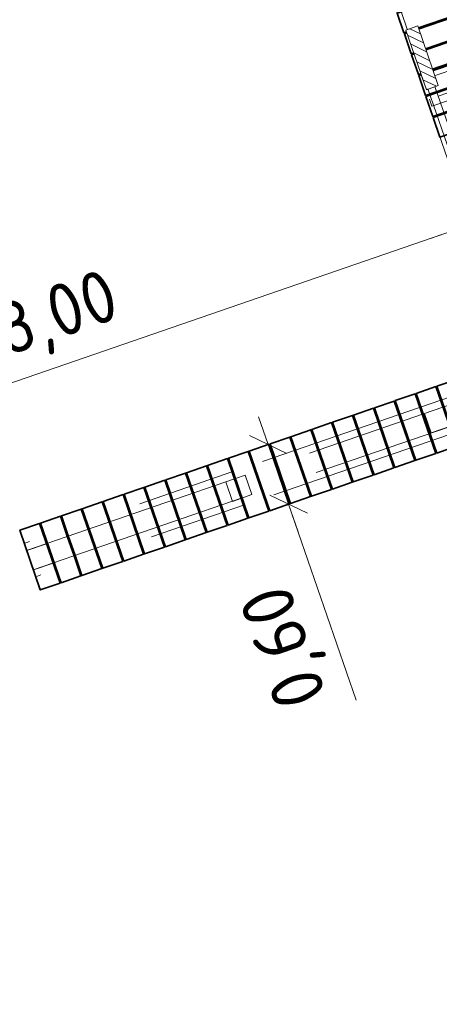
# Model space of a CAD drawing. Header units: metres. Extents: x 264779 to 275389, y 575281 to 580396.
# Tile 65 of 174: x 265268.37 to 265272.37, y 577013.52 to 577022.89. Entities that reach past the tile are written whole.
import ezdxf

# ---------------------------------------------------------------- set-up
doc = ezdxf.new("R2010")
doc.units = ezdxf.units.M
doc.set_wipeout_variables(frame=1)
doc.linetypes.add('HIDDEN', pattern=[9.524999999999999, 6.35, -3.175])
for name, color, linetype, lineweight in [('N-WA-RI-DETAIL1-G', 1, 'HIDDEN', 18), ('N-WE-IE-MEUBILAIR_WATERWEGMEUBILAIR_KIKKER-S', 11, 'Continuous', 18), ('N-XX-AL-TOPOGRAFIE-G', 7, 'Continuous', 35), ('X-XX-AL-AANPIJLING-T25', 7, 'Continuous', 25)]:
    doc.layers.add(name, color=color, linetype=linetype, lineweight=lineweight)
doc.layers.add('X-XX-AL-HULPLAAG-G', color=6, linetype='Continuous', lineweight=18, plot=False)
doc.styles.add('NLCS-ISO-ANNOTATIVE-T25', font='NLCS-ISO.ttf', dxfattribs={"height": 2.5})
doc.dimstyles.new('NLCS-ANNOTATIVE-T25-SCHRAP', dxfattribs={"dimtxt": 2.5, "dimasz": 1.4, "dimexe": 2, "dimexo": 2, "dimgap": 0.7, "dimtad": 1, "dimzin": 0, "dimtxsty": 'NLCS-ISO-ANNOTATIVE-T25', "dimblk": 'OBLIQUE', "dimcen": 2.5, "dimdle": 2, "dimclrd": 256, "dimclre": 256, "dimclrt": 256, "dimadec": 1, "dimazin": 0, "dimtfac": 1, "dimtofl": 0, "dimtmove": 1, "dimatfit": 0, "dimldrblk": 'OBLIQUE', "dimfxl": 2, "dimfxlon": 1, "dimtfillclr": 256, "dimtolj": 1, "dimtzin": 0, "dimlwd": 18, "dimlwe": 18, "dimarcsym": 0})

# ---------------------------------------------------------------- blocks, each defined once
blk = doc.blocks.new('_Oblique')
at = {"color": 0, "linetype": 'ByBlock', "lineweight": -2}
blk.add_line((-0.5, -0.5), (0.5, 0.5), dxfattribs=at)
blk = doc.blocks.new('*D28')
at = {"layer": 'Defpoints', "color": 0, "transparency": 16777216}
for p in [(265272.6604552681, 577020.9390503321), (265273.2966179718, 577019.0957389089), (265265.669067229, 577016.6748982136)]:
    blk.add_point(p, dxfattribs=at)
at = {"layer": 'X-XX-AL-AANPIJLING-T25', "lineweight": 18, "transparency": 16777216}
for p, q in [((265272.7909501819, 577020.5609351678), (265272.5299603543, 577021.3171654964)), ((265264.7200368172, 577018.1986571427), (265273.0385704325, 577021.0695452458)), ((265265.2286468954, 577017.9510368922), (265264.9676570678, 577018.7072672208))]:
    blk.add_line(p, q, dxfattribs=at)
at = {"layer": 'X-XX-AL-AANPIJLING-T25', "lineweight": 18, "transparency": 16777216, "xscale": 0.28, "yscale": 0.28, "zscale": 0.28}
for p, rotation in [((265272.6604552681, 577020.9390503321), 19.04055234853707), ((265265.0981519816, 577018.3291520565), 199.0405523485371)]:
    blk.add_blockref('_Oblique', p, dxfattribs=dict(at, rotation=rotation))
at = {"layer": 'X-XX-AL-AANPIJLING-T25', "transparency": 16777216, "insert": (265268.7357592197, 577020.050027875), "char_height": 0.5, "attachment_point": 5, "rotation": 19.04055234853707, "style": 'NLCS-ISO-ANNOTATIVE-T25', "bg_fill": 3, "box_fill_scale": 1.1, "bg_fill_color": 256, "bg_fill_true_color": 13158600, "bg_fill_transparency": 0}
blk.add_mtext('\\A1;8,00', dxfattribs=at)
blk = doc.blocks.new('*D29')
at = {"layer": 'Defpoints', "color": 0, "transparency": 16777216}
for p in [(265274.0783870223, 577021.4284065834), (265274.0783871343, 577021.4284062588), (265273.2966179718, 577019.0957389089)]:
    blk.add_point(p, dxfattribs=at)
at = {"layer": 'X-XX-AL-AANPIJLING-T25', "lineweight": 18, "transparency": 16777216}
for p, q in [((265272.2823401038, 577020.8085554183), (265274.4565022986, 577021.5589011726)), ((265274.0783871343, 577021.4284062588), (265274.2088820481, 577021.0502910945)), ((265272.7909501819, 577020.5609351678), (265272.5299603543, 577021.3171654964))]:
    blk.add_line(p, q, dxfattribs=at)
at = {"layer": 'X-XX-AL-AANPIJLING-T25', "lineweight": 18, "transparency": 16777216, "xscale": 0.28, "yscale": 0.28, "zscale": 0.28}
for p, rotation in [((265274.0783871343, 577021.4284062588), 19.04055234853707), ((265272.6604552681, 577020.9390503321), 199.0405523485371)]:
    blk.add_blockref('_Oblique', p, dxfattribs=dict(at, rotation=rotation))
at = {"layer": 'X-XX-AL-AANPIJLING-T25', "transparency": 16777216, "insert": (265273.2258767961, 577021.5996549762), "char_height": 0.5, "attachment_point": 5, "rotation": 19.04055234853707, "style": 'NLCS-ISO-ANNOTATIVE-T25', "bg_fill": 3, "box_fill_scale": 1.1, "bg_fill_color": 256, "bg_fill_true_color": 13158600, "bg_fill_transparency": 0}
blk.add_mtext('\\A1;1,50', dxfattribs=at)
blk = doc.blocks.new('*D59')
at = {"layer": 'Defpoints', "color": 0, "transparency": 16777216}
for p in [(265270.9754203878, 577018.9293756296), (265270.9333981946, 577018.2801456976), (265271.1711627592, 577018.3622028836)]:
    blk.add_point(p, dxfattribs=at)
at = {"layer": 'X-XX-AL-AANPIJLING-T25', "lineweight": 18, "transparency": 16777216}
for p, q in [((265270.737655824, 577018.8473184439), (265270.6463093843, 577019.111999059)), ((265270.737655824, 577018.8473184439), (265270.3595406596, 577018.7168235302)), ((265270.737655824, 577018.8473184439), (265270.9333981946, 577018.2801456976)), ((265270.9333981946, 577018.2801456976), (265270.5552830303, 577018.1496507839)), ((265270.9333981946, 577018.2801456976), (265271.0247446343, 577018.0154650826)), ((265271.5773166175, 577016.4143617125), (265270.9333981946, 577018.2801456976))]:
    blk.add_line(p, q, dxfattribs=at)
at = {"layer": 'X-XX-AL-AANPIJLING-T25', "lineweight": 18, "transparency": 16777216, "xscale": 0.28, "yscale": 0.28, "zscale": 0.28}
for p, rotation in [((265270.737655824, 577018.8473184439), 289.0405523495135), ((265270.9333981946, 577018.2801456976), 109.0405523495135)]:
    blk.add_blockref('_Oblique', p, dxfattribs=dict(at, rotation=rotation))
at = {"layer": 'X-XX-AL-AANPIJLING-T25', "transparency": 16777216, "insert": (265270.9322082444, 577016.9348820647), "char_height": 0.5, "attachment_point": 5, "rotation": 109.04055234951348, "style": 'NLCS-ISO-ANNOTATIVE-T25', "bg_fill": 3, "box_fill_scale": 1.1, "bg_fill_color": 256, "bg_fill_true_color": 13158600, "bg_fill_transparency": 0}
blk.add_mtext('\\A1;0,60', dxfattribs=at)
blk = doc.blocks.new('Kikker')
blk.add_wipeout([(-2.5579538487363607e-10, 0.6000000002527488), (-2.220446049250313e-16, 2.220446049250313e-16), (2.9999999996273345, -1.6689227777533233e-10), (2.9999999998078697, 0.6000000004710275)])
at = {"layer": 'N-WE-IE-MEUBILAIR_WATERWEGMEUBILAIR_KIKKER-S'}
h = blk.add_hatch(dxfattribs=at)
h.set_pattern_fill('ANSI31', color=256, scale=0.09999999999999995, angle=-138.5508714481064)
h.set_pattern_definition([(225.0000000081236, (1.685447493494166, 2.088492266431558), (0.22450640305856, -0.2245064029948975), [])])
h.paths.add_polyline_path([(2.999999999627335, -1.668922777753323e-10), (0, 0), (-5.954916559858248e-10, 0.5999999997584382), (2.999999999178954, 0.6000000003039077)])
blk.add_lwpolyline([(2.999999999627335, -1.668922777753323e-10), (0, 0), (-2.557953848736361e-10, 0.6000000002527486), (2.999999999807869, 0.6000000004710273)], close=True, dxfattribs=at)

msp = doc.modelspace()

# ---------------------------------------------------------------- linework, layer by layer
at = {"layer": 'N-WA-RI-DETAIL1-G', "ltscale": 0.35, "flags": 128}
for points in [[(265271.2228171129, 577025.433490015), (265272.3238419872, 577022.2537397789), (265272.2576909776, 577022.2308477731), (265271.1566661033, 577025.4105980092)], [(265272.2094518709, 577022.316981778), (265272.1865598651, 577022.3831327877), (265273.5095800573, 577022.8409729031), (265273.5324720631, 577022.7748218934)], [(265272.2731156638, 577022.1330125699), (265272.2960076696, 577022.0668615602), (265273.6190278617, 577022.5247016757), (265273.5961358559, 577022.5908526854)], [(265272.2920338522, 577022.3459053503), (265272.4763649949, 577022.4095216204), (265272.539981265, 577022.2251904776), (265272.3556501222, 577022.1615742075)], [(265272.3238419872, 577022.2537397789), (265273.6319566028, 577018.4736820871), (265273.5658055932, 577018.4507900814), (265272.2576909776, 577022.2308477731)], [(265273.2318954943, 577019.48822332), (265270.4263503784, 577018.5232392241), (265270.4035137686, 577018.5894093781), (265273.2090588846, 577019.5543934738)], [(265273.2955117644, 577019.3038921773), (265270.4899666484, 577018.3389080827), (265270.5128032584, 577018.2727379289), (265273.3183483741, 577019.2377220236)], [(265272.2254381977, 577019.1419390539), (265272.4097693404, 577019.205555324), (265272.4733856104, 577019.0212241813), (265272.2890544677, 577018.9576079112)], [(265270.4263503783, 577018.5232392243), (265268.4405332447, 577017.8402054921), (265268.4176966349, 577017.906375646), (265270.4035137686, 577018.5894093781)], [(265270.334184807, 577018.4914310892), (265270.5185159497, 577018.5550473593), (265270.5821322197, 577018.3707162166), (265270.397801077, 577018.3070999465)], [(265270.4899666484, 577018.3389080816), (265268.5041495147, 577017.6558743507), (265268.5269861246, 577017.5897041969), (265270.5128032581, 577018.272737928)], [(265268.4436089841, 577017.8389565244), (265268.6279401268, 577017.9025727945), (265268.6915563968, 577017.7182416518), (265268.5072252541, 577017.6546253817)]]:
    msp.add_lwpolyline(points, close=True, dxfattribs=at)
at = {"layer": 'N-XX-AL-TOPOGRAFIE-G', "flags": 128}
for points in [[(265271.9655698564, 577022.9525135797), (265272.0308173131, 577022.7634559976), (265273.4487491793, 577023.2528119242), (265273.3835017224, 577023.4418695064)], [(265272.0340796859, 577022.7540031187), (265272.0993271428, 577022.5649455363), (265273.5172590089, 577023.0543014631), (265273.4520115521, 577023.2433590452)], [(265272.1025895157, 577022.5554926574), (265272.1678369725, 577022.3664350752), (265273.5857688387, 577022.8557910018), (265273.5205213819, 577023.0448485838)], [(265272.1710993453, 577022.356982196), (265272.2363468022, 577022.1679246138), (265273.6542786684, 577022.6572805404), (265273.5890312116, 577022.8463381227)], [(265272.2396091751, 577022.1584717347), (265272.3048566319, 577021.9694141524), (265273.7227884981, 577022.4587700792), (265273.6575410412, 577022.6478276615)], [(265272.3081190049, 577021.9599612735), (265272.3733664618, 577021.7709036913), (265273.791298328, 577022.2602596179), (265273.7260508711, 577022.4493172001)], [(265272.3446575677, 577019.4018862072), (265272.53371515, 577019.4671336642), (265272.7294575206, 577018.8999609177), (265272.5403999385, 577018.834713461)], [(265271.9476366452, 577019.2648665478), (265272.1366942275, 577019.3301140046), (265272.332436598, 577018.7629412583), (265272.143379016, 577018.6976938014)], [(265272.1461471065, 577019.3333763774), (265272.3352046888, 577019.3986238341), (265272.5309470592, 577018.831451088), (265272.3418894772, 577018.7662036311)], [(265271.7491261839, 577019.196356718), (265271.9381837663, 577019.2616041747), (265272.1339261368, 577018.6944314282), (265271.9448685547, 577018.6291839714)], [(265271.3521052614, 577019.0593370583), (265271.5411628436, 577019.1245845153), (265271.7369052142, 577018.5574117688), (265271.547847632, 577018.4921643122)], [(265271.5506157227, 577019.1278468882), (265271.7396733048, 577019.193094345), (265271.9354156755, 577018.6259215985), (265271.7463580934, 577018.5606741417)], [(265271.1535948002, 577018.9908272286), (265271.3426523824, 577019.0560746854), (265271.5383947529, 577018.488901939), (265271.3493371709, 577018.4236544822)], [(265270.9550843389, 577018.9223173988), (265271.1441419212, 577018.9875648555), (265271.3398842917, 577018.4203921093), (265271.1508267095, 577018.3551446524)], [(265270.5580634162, 577018.7852977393), (265270.7471209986, 577018.8505451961), (265270.9428633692, 577018.2833724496), (265270.753805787, 577018.2181249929)], [(265270.7565738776, 577018.8538075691), (265270.9456314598, 577018.9190550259), (265271.1413738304, 577018.3518822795), (265270.9523162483, 577018.2866348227)], [(265270.3595529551, 577018.7167879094), (265270.5486105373, 577018.7820353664), (265270.7443529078, 577018.2148626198), (265270.5552953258, 577018.1496151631)], [(265270.1610424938, 577018.6482780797), (265270.3501000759, 577018.7135255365), (265270.5458424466, 577018.1463527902), (265270.3567848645, 577018.0811053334)], [(265269.7640215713, 577018.5112584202), (265269.9530791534, 577018.5765058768), (265270.1488215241, 577018.0093331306), (265269.9597639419, 577017.9440856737)], [(265269.9625320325, 577018.57976825), (265270.1515896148, 577018.6450157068), (265270.3473319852, 577018.0778429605), (265270.1582744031, 577018.0125955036)], [(265269.56551111, 577018.4427485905), (265269.7545686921, 577018.5079960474), (265269.9503110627, 577017.9408233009), (265269.7612534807, 577017.875575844)], [(265269.3670006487, 577018.3742387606), (265269.5560582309, 577018.4394862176), (265269.7518006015, 577017.8723134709), (265269.5627430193, 577017.8070660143)], [(265268.9699797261, 577018.2372191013), (265269.1590373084, 577018.302466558), (265269.3547796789, 577017.7352938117), (265269.1657220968, 577017.6700463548)], [(265269.1684901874, 577018.3057289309), (265269.3575477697, 577018.3709763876), (265269.5532901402, 577017.8038036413), (265269.3642325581, 577017.7385561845)], [(265268.8367167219, 577017.9796516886), (265268.7714692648, 577018.1687092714), (265268.9605268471, 577018.2339567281), (265269.1562692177, 577017.6667839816), (265268.9672116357, 577017.6015365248), (265268.9019641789, 577017.7905941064)], [(265268.3744483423, 577018.0316896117), (265268.5635059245, 577018.0969370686), (265268.7592482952, 577017.529764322), (265268.570190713, 577017.4645168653)], [(265268.8925112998, 577017.7873317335), (265268.9577587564, 577017.5982741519), (265268.7687011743, 577017.533026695), (265268.5729588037, 577018.1001994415), (265268.7620163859, 577018.1654468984), (265268.8272638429, 577017.9763893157)]]:
    msp.add_lwpolyline(points, close=True, dxfattribs=at)
at = {"layer": 'X-XX-AL-HULPLAAG-G', "flags": 128}
msp.add_lwpolyline([(265279.5603738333, 577000.9462110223), (265277.6029501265, 577006.617938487), (265272.8765105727, 577004.9867520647), (265272.6807682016, 577005.553924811), (265277.4072077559, 577007.1851112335), (265275.4497840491, 577012.856838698), (265270.7233444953, 577011.2256522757), (265270.527602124, 577011.7928250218), (265275.2540416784, 577013.4240114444), (265273.2966179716, 577019.0957389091), (265268.5701784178, 577017.4645524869), (265268.3744360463, 577018.031725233), (265273.1008756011, 577019.6629116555), (265271.1434518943, 577025.3346391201), (265263.5811486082, 577022.7247408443), (265263.0917926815, 577024.1426727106), (265272.0720278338, 577027.2419269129), (265284.3059260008, 576991.7936302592)], dxfattribs=at)

# ---------------------------------------------------------------- next in the draw order: block references
at = {"layer": 'N-WE-IE-MEUBILAIR_WATERWEGMEUBILAIR_KIKKER-S', "xscale": 0.2, "yscale": 0.2, "zscale": 0.2, "rotation": 109.0405521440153}
msp.add_blockref('Kikker', (265272.3570560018, 577022.2624776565), dxfattribs=at)

# ---------------------------------------------------------------- next in the draw order: dimensions: what is measured, and where the dimension line sits
at = {"layer": 'X-XX-AL-AANPIJLING-T25'}
dim = msp.add_linear_dim(base=(265272.6604552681, 577020.9390503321), p1=(265265.669067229, 577016.6748982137), p2=(265273.2966179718, 577019.0957389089), angle=199.0405523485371, dimstyle='NLCS-ANNOTATIVE-T25-SCHRAP', override={"dimtfill": 1}, dxfattribs=at)
dim.commit()
dim.dimension.update_dxf_attribs({"geometry": '*D28', "text_midpoint": (265268.7357592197, 577020.050027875)})

# ---------------------------------------------------------------- next in the draw order: dimensions: what is measured, and where the dimension line sits
dim = msp.add_linear_dim(base=(265274.0783871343, 577021.4284062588), p1=(265273.2966179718, 577019.0957389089), p2=(265274.0783870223, 577021.4284065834), angle=199.0405523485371, dimstyle='NLCS-ANNOTATIVE-T25-SCHRAP', override={"dimtfill": 1}, dxfattribs=at)
dim.commit()
dim.dimension.update_dxf_attribs({"geometry": '*D29', "text_midpoint": (265273.2258767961, 577021.5996549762)})
dim = msp.add_linear_dim(base=(265270.9333981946, 577018.2801456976), p1=(265270.9754203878, 577018.9293756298), p2=(265271.1711627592, 577018.3622028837), angle=289.0405523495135, dimstyle='NLCS-ANNOTATIVE-T25-SCHRAP', override={"dimtad": 4, "dimtfill": 1}, dxfattribs=at)
dim.commit()
dim.dimension.update_dxf_attribs({"geometry": '*D59', "text_midpoint": (265271.2408947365, 577017.0414157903), "dimtype": 160})

doc.saveas('drawing.dxf')
